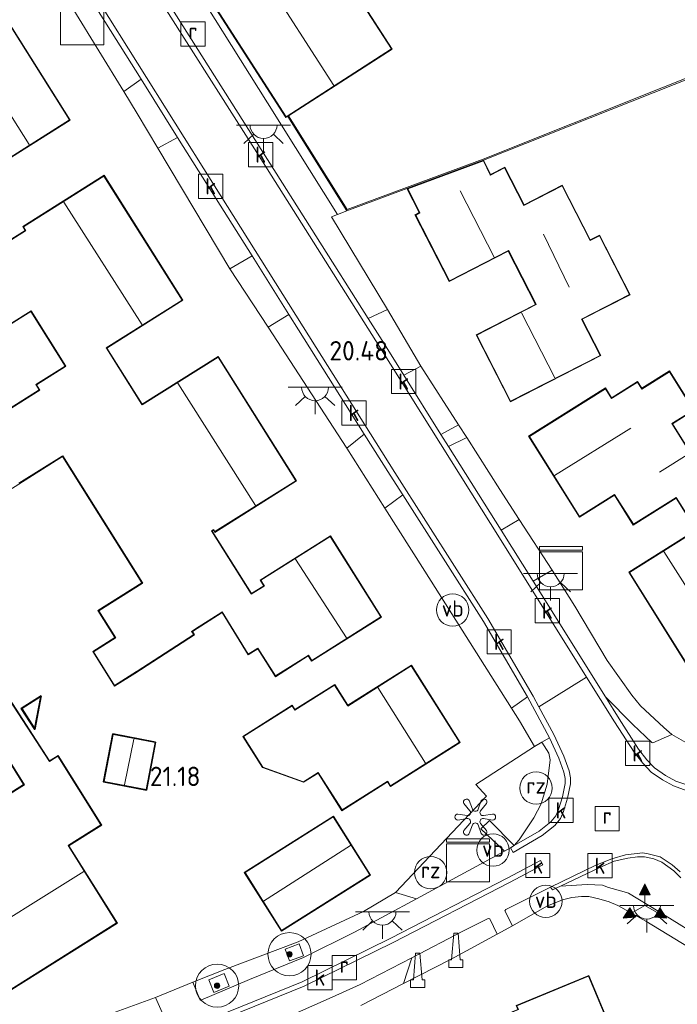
# Model space of a CAD drawing. Extents: x 196936 to 200438, y 361224 to 364196.
# Tile 100 of 256: x 197778 to 197839, y 363346 to 363437. Entities that reach past the tile are written whole.
import ezdxf
from ezdxf.enums import TextEntityAlignment as Align

# ---------------------------------------------------------------- set-up
doc = ezdxf.new("R2010")
doc.units = 0
for name, color, linetype, lineweight in [('B-ME-BV-GELEIDECONSTRUCTIE-S', 210, 'Continuous', 25), ('B-ME-GR-BOOM-S', 90, 'Continuous', 25), ('B-ME-GR-GRAS-GV', 60, 'Continuous', 13), ('B-ME-GR-HAAG-G', 90, 'GR-HAAG1', 13), ('B-ME-GR-PERK-GV', 90, 'Continuous', 13), ('B-ME-IE-KUNSTOBJECT-S', 7, 'Continuous', 25), ('B-ME-IE-MEUBILAIR_WEGMEUBILAIR-S', 7, 'Continuous', 25), ('B-ME-IE-TERREINAFSCHEIDING_DOORGANG-G', 210, 'Continuous', 18), ('B-ME-IE-TERREINAFSCHEIDING_KUNSTMATIG_HEKWERK-G', 20, 'IE-TERREINAFSCHEIDING-KUNSTMATIG', 18), ('B-ME-IE-TERREINAFSCHEIDING_KUNSTMATIG_MUUR-GV', 90, 'Continuous', 18), ('B-ME-KG-KADASTRAAL_DAKRAND-G', 170, 'Continuous', 18), ('B-ME-KG-KADASTRAAL_NOK-G', 10, 'Continuous', 18), ('B-ME-OG-BEBOUWING_BEDRIJVEN-GV', 7, 'Continuous', 18), ('B-ME-OG-BEBOUWING_SCHUUR-GV', 7, 'Continuous', 35), ('B-ME-OG-BEBOUWING_WONINGBOUW-GV', 7, 'Continuous', 18), ('B-ME-OG-HOOGTEPUNT-S', 7, 'Continuous', 25), ('B-ME-OG-TERREIN_GROEN_TUIN-GV', 7, 'Continuous', 18), ('B-ME-RI-GWA_KOLK-S', 30, 'Continuous', 25), ('B-ME-RI-GWA_RIOOLPUT-S', 30, 'Continuous', 25), ('B-ME-VH-GOOT-GV', 170, 'Continuous', 18), ('B-ME-VH-VERHARDING_ASFALT-GV', 252, 'Continuous', 18), ('B-ME-VH-VERHARDING_STRAATBAKSTEEN-GV', 252, 'Continuous', 18), ('B-ME-VH-VERHARDING_TEGEL-GV', 252, 'Continuous', 18), ('B-ME-VW-BEWEGWIJZERING_DRAAGCONSTRUCTIE-S', 7, 'Continuous', 25), ('B-ME-VW-VERKEERSTEKEN_DRAAGCONSTRUCTIE-S', 7, 'Continuous', 25)]:
    doc.layers.add(name, color=color, linetype=linetype, lineweight=lineweight)
doc.styles.add('NLCS-ISO', font='NLCS-ISO.ttf')
doc.styles.add('NLCS-ISO-ANNOTATIVE-T18', font='NLCS-ISO.ttf', dxfattribs={"height": 1.8})
doc.linetypes.add('GR-HAAG1', pattern='A,6,[176,NLCS.SHX,S=0.125,R=0,X=0,Y=0],-2', length=8)
doc.linetypes.add('IE-TERREINAFSCHEIDING-KUNSTMATIG', pattern='A,4,[82,NLCS.SHX,S=0.75,R=90,X=0,Y=0],4,-2', length=10)

# ---------------------------------------------------------------- blocks, each defined once
blk = doc.blocks.new('SAL-HOOGTELABEL-SO')
at = {"color": 0, "linetype": 'ByBlock', "lineweight": -2, "style": 'NLCS-ISO-ANNOTATIVE-T18'}
blk.add_attdef('HOOGTE', text='', height=1.8, dxfattribs=at).set_placement((2.788, 0), align=Align.RIGHT)
blk = doc.blocks.new('SIE-WEG_GELEIDECONSTRUCTIE-SO')
at = {"color": 0, "linetype": 'ByBlock', "lineweight": 18}
blk.add_lwpolyline([(0.402, -0.867), (0.202, 1.587), (-0.202, 1.587), (-0.402, -0.867), (-0.65, -0.867), (-0.65, -1.587), (0.65, -1.587), (0.65, -0.867)], close=True, dxfattribs=at)
blk = doc.blocks.new('SGR-BOOM_01-SO')
at = {"linetype": 'ByBlock', "lineweight": 18}
h = blk.add_hatch(color=0, dxfattribs=at)
h.dxf.hatch_style = 1
edge = h.paths.add_edge_path()
edge.add_arc((0, 0), 0.25, 0, 360)
at = {"color": 0, "linetype": 'ByBlock', "lineweight": 18}
for radius in [2, 0.25]:
    blk.add_circle((0, 0), radius, dxfattribs=at)
blk = doc.blocks.new('SKL-DATA_KAST-SO')
at = {"color": 0, "linetype": 'ByBlock', "lineweight": 18}
for points in [[(-2, 2), (2, 2), (2, 1.68), (-2, 1.68)], [(-2, 1.52), (2, 1.52), (2, -2), (-2, -2)]]:
    blk.add_lwpolyline(points, close=True, dxfattribs=at)
blk = doc.blocks.new('SIE-KUNSTOBJECT-SO')
at = {"color": 0, "linetype": 'ByBlock', "lineweight": 18, "flags": 128}
blk.add_lwpolyline([(0.266, -0.73, 0.700208), (-0.266, -0.73), (-0.557, -1.53, -1), (-1.047, -1.247), (-0.499, -0.595, 0.700208), (-0.765, -0.135), (-1.604, -0.283, -1), (-1.604, 0.283), (-0.765, 0.135, 0.700208), (-0.499, 0.595), (-1.047, 1.247, -1), (-0.557, 1.53), (-0.266, 0.73, 0.700208), (0.266, 0.73), (0.557, 1.53, -1), (1.047, 1.247), (0.499, 0.595, 0.700208), (0.765, 0.135), (1.604, 0.283, -1), (1.604, -0.283), (0.765, -0.135, 0.700208), (0.499, -0.595), (1.047, -1.247, -1), (0.557, -1.53)], format="xyb", close=True, dxfattribs=at)
blk = doc.blocks.new('SIE-WEG_PAAL_RECLAMEZUIL-SO')
at = {"color": 0, "linetype": 'ByBlock', "lineweight": 18}
blk.add_circle((0, 0), 1.5, dxfattribs=at)
at = {"color": 0, "linetype": 'ByBlock', "lineweight": 18, "style": 'NLCS-ISO'}
blk.add_text('rz', height=1.5, dxfattribs=at).set_placement((0, 0.234), align=Align.MIDDLE_CENTER)
blk = doc.blocks.new('SIE-WEG_VERKEERSBORD_WEGWIJZER-SO')
at = {"linetype": 'ByBlock', "lineweight": 18}
h = blk.add_hatch(color=0, dxfattribs=at)
h.dxf.hatch_style = 1
h.paths.add_polyline_path([(0.5, 1), (0, 2), (-0.5, 1)])
h = blk.add_hatch(color=0, dxfattribs=at)
h.dxf.hatch_style = 1
h.paths.add_polyline_path([(-1.384, -0.222), (-2, -1.155), (-0.884, -1.088)])
h = blk.add_hatch(color=0, dxfattribs=at)
h.dxf.hatch_style = 1
h.paths.add_polyline_path([(1.384, -0.222), (2, -1.155), (0.884, -1.088)])
at = {"color": 0, "linetype": 'ByBlock', "lineweight": 18}
for points in [[(0.5, 1), (0, 2), (-0.5, 1)], [(-1.384, -0.222), (-2, -1.155), (-0.884, -1.088)], [(1.384, -0.222), (2, -1.155), (0.884, -1.088)]]:
    blk.add_lwpolyline(points, close=True, dxfattribs=at)
for points in [[(0, 1), (0, 0)], [(-1.134, -0.655), (0, 0)], [(1.134, -0.655), (0, 0)]]:
    blk.add_lwpolyline(points, dxfattribs=at)
blk = doc.blocks.new('SRI-PUT_INSPECTIEPUT_RIOOLPUT-SO')
at = {"color": 0, "linetype": 'ByBlock', "lineweight": 18}
blk.add_lwpolyline([(-1.125, -1.125), (1.125, -1.125), (1.125, 1.125), (-1.125, 1.125)], close=True, dxfattribs=at)
at = {"color": 0, "linetype": 'ByBlock', "lineweight": 18, "style": 'NLCS-ISO'}
blk.add_text('r', height=1.5, dxfattribs=at).set_placement((0, 0.283), align=Align.MIDDLE_CENTER)
blk = doc.blocks.new('SRI-KOLK-SO')
at = {"color": 0, "linetype": 'ByBlock', "lineweight": 18}
blk.add_lwpolyline([(-1.125, -1.125), (1.125, -1.125), (1.125, 1.125), (-1.125, 1.125)], close=True, dxfattribs=at)
at = {"color": 0, "linetype": 'ByBlock', "lineweight": 18, "style": 'NLCS-ISO'}
blk.add_text('k', height=1.5, dxfattribs=at).set_placement((0, 0), align=Align.MIDDLE_CENTER)
blk = doc.blocks.new('SKL-ET_OV_LICHTPUNT-SO')
at = {"color": 0, "linetype": 'ByBlock', "lineweight": 18}
for points in [[(-1.25, 0), (-2.5, 0)], [(1.25, 0), (2.5, 0)], [(-0.915, -0.851), (-1.831, -1.703)], [(0.915, -0.851), (1.831, -1.703)], [(0, -1.25), (0, -2.5)]]:
    blk.add_lwpolyline(points, dxfattribs=at)
blk.add_lwpolyline([(0, 0), (1.25, 0, -1), (-1.25, 0)], format="xyb", close=True, dxfattribs=at)
blk = doc.blocks.new('SIE-WEG_PAAL_VERKEERSBORD-SO')
at = {"color": 0, "linetype": 'ByBlock', "lineweight": 18}
blk.add_circle((0, 0), 1.5, dxfattribs=at)
at = {"color": 0, "linetype": 'ByBlock', "lineweight": 18, "style": 'NLCS-ISO'}
blk.add_text('vb', height=1.5, dxfattribs=at).set_placement((0, 0.132), align=Align.MIDDLE_CENTER)

msp = doc.modelspace()

# ---------------------------------------------------------------- linework, layer by layer
at = {"layer": 'B-ME-GR-GRAS-GV'}
for points in [[(197804.325, 363350.272, 20.98), (197803.025, 363349.804, 21.016), (197802.632, 363350.895, 21.091), (197803.932, 363351.363, 21.065)], [(197797.455, 363347.454, 21.082), (197796.038, 363346.876, 21.105), (197795.559, 363348.049, 21.171), (197796.976, 363348.627, 21.153)]]:
    msp.add_polyline3d(points, close=True, dxfattribs=at)
at = {"layer": 'B-ME-GR-HAAG-G'}
for points in [[(197812.859, 363356.139, 20.834), (197821.283, 363365.056, 21.036), (197820.286, 363366.129, 20.952)], [(197814.786, 363355.556, 20.807), (197812.859, 363356.139, 20.834), (197809.882, 363354.378, 20.838), (197803.822, 363351.566, 21.056), (197797.047, 363349.015, 21.181), (197794.085, 363347.817, 21.135)], [(197836.041, 363353.483, 20.747), (197833.435, 363354.931, 20.774), (197832.638, 363355.258, 20.778), (197831.688, 363355.53, 20.805), (197830.772, 363355.747, 20.81), (197830.087, 363355.772, 20.81), (197829.185, 363355.663, 20.805), (197828.307, 363355.457, 20.805), (197826.878, 363354.874, 20.805), (197823.681, 363353.052, 20.828)], [(197822.255, 363352.285, 20.841), (197818.019, 363349.972, 20.868), (197813.609, 363347.717, 20.842)]]:
    msp.add_polyline3d(points, dxfattribs=at)
at = {"layer": 'B-ME-GR-PERK-GV'}
msp.add_polyline3d([(197825.669, 363363.05, 20.777), (197824.293, 363361.009, 20.794), (197823.852, 363360.473, 20.813), (197821.545, 363362.787, 20.952), (197820.747, 363362.034, 20.958), (197822.935, 363359.955, 20.792), (197821.822, 363359.334, 20.773), (197814.786, 363355.556, 20.807), (197812.859, 363356.139, 20.834), (197821.283, 363365.056, 21.036), (197820.286, 363366.129, 20.952), (197825.727, 363369.664, 20.752), (197826.393, 363370.059, 20.735), (197827.063, 363369.039, 20.742), (197827.189, 363368.406, 20.749), (197826.906, 363366.159, 20.77), (197826.334, 363364.336, 20.787)], close=True, dxfattribs=at)
at = {"layer": 'B-ME-IE-TERREINAFSCHEIDING_DOORGANG-G'}
msp.add_polyline3d([(197823.681, 363353.052, 20.828), (197822.255, 363352.285, 20.841)], dxfattribs=at)
at = {"layer": 'B-ME-IE-TERREINAFSCHEIDING_KUNSTMATIG_HEKWERK-G'}
msp.add_polyline3d([(197808.347, 363419.264, 20.659), (197807.48, 363418.927, 20.604), (197806.912, 363418.706, 20.568), (197812.106, 363410.137, 20.67)], dxfattribs=at)
at = {"layer": 'B-ME-IE-TERREINAFSCHEIDING_KUNSTMATIG_MUUR-GV'}
msp.add_polyline3d([(197813.911, 363421.318, 20.546), (197808.347, 363419.264, 20.659), (197802.87, 363428.01, 20.666), (197802.954, 363428.064, 20.344), (197808.389, 363419.386, 20.426), (197813.876, 363421.412, 20.337), (197820.979, 363424.061, 20.23), (197845.7887, 363433.9679, 20.545), (197845.8257, 363433.8749, 20.545), (197840.596, 363431.746, 20.826), (197821.016, 363423.968, 20.782)], close=True, dxfattribs=at)
at = {"layer": 'B-ME-KG-KADASTRAAL_DAKRAND-G'}
for points in [[(197802.721, 363427.974, 23.107), (197796.014, 363438.374, 23.111), (197805.761, 363444.661, 22.741), (197812.469, 363434.261, 22.758)], [(197821.638, 363422.559, 26.659), (197822.958, 363423.236, 26.437), (197824.745, 363419.751, 26.437), (197828.281, 363421.564, 23.832), (197830.874, 363416.506, 23.841), (197831.74, 363416.95, 23.188), (197834.526, 363411.517, 23.188), (197830.086, 363409.241, 26.406), (197831.808, 363405.881, 26.406), (197823.519, 363401.631, 26.406), (197820.381, 363407.751, 26.408), (197825.895, 363410.578, 28.501), (197825.872, 363410.623, 23.851), (197823.344, 363415.555, 23.851), (197823.322, 363415.599, 28.501), (197817.84, 363412.789, 26.457), (197814.722, 363418.87, 26.462), (197815.117, 363419.073, 26.67), (197815.094, 363419.118, 22.736), (197813.981, 363421.291, 22.736), (197820.991, 363423.905, 22.727), (197821.616, 363422.604, 22.727)], [(197772.139, 363381.7, 23.232), (197770.857, 363380.897, 23.232), (197773.451, 363376.753, 23.387), (197772.011, 363375.852, 23.387), (197774.254, 363372.267, 23.615), (197774.516, 363372.43, 23.981), (197778.474, 363366.105, 23.949), (197772.98, 363362.667, 23.929), (197774.925, 363359.558, 24.331), (197771.767, 363357.582, 24.331), (197773.363, 363355.03, 24.331), (197773.39, 363354.988, 26.882), (197770.877, 363353.415, 26.919), (197775.466, 363346.081, 26.628), (197787.024, 363353.314, 26.622), (197782.536, 363360.485, 27.068), (197782.578, 363360.512, 24.036), (197785.574, 363362.387, 24.036), (197781.587, 363368.759, 24.036), (197780.796, 363368.251, 24.038), (197777.083, 363374.019, 23.983), (197777.056, 363374.061, 23.7)], [(197812.4, 363366.02, 26.395), (197812.13, 363366.448, 26.374), (197812.088, 363366.421, 23.897), (197807.9, 363363.775, 23.897), (197805.702, 363367.255, 23.899), (197804.337, 363366.393, 23.903), (197800.556, 363367.75, 23.815), (197798.772, 363370.575, 23.777), (197803.267, 363373.415, 23.777), (197803.522, 363373.011, 23.777), (197807.206, 363375.338, 23.777), (197808.403, 363373.444, 23.777), (197808.429, 363373.402, 26.634), (197814.312, 363377.118, 26.397), (197818.778, 363370.049, 26.4)], [(197779.406, 363371.369, 23.19), (197778.259, 363373.171, 23.199), (197779.961, 363374.254, 23.202)], [(197789.745, 363365.675, 23.08), (197785.877, 363366.416, 23.08), (197786.71, 363370.764, 23.08), (197790.578, 363370.022, 23.08)], [(197802.302, 363352.607, 23.743), (197798.915, 363357.975, 23.745), (197807.08, 363363.127, 23.745), (197810.467, 363357.759, 23.77)], [(197829.966, 363331.893, 23.693), (197827.735, 363337.085, 23.803), (197823.704, 363335.392, 23.74), (197820.255, 363343.619, 24.07), (197824.26, 363345.283, 24.07), (197824.105, 363345.644, 23.752), (197830.736, 363348.369, 23.773), (197834.336, 363339.778, 23.914), (197833.653, 363339.504, 23.92), (197835.033, 363336.1, 23.923)]]:
    msp.add_polyline3d(points, close=True, dxfattribs=at)
for points in [[(197775.453, 363439.114, 26.58), (197782.645, 363427.679, 26.586), (197775.271, 363423.041, 26.697)], [(197777.31, 363416.603, 24.123), (197778.577, 363417.399, 24.123), (197778.619, 363417.426, 26.434), (197778.39, 363417.79, 26.434), (197785.852, 363422.484, 26.434), (197793.08, 363410.992, 26.436), (197786.057, 363406.575, 26.656), (197786.084, 363406.533, 23.417), (197789.355, 363401.331, 23.417), (197789.382, 363401.289, 26.984), (197796.418, 363405.714, 26.537), (197803.621, 363394.262, 26.544), (197796.134, 363389.553, 26.496), (197796.014, 363389.745, 26.522), (197795.972, 363389.718, 24.081), (197795.806, 363389.614, 23.374), (197799.47, 363383.789, 23.374), (197799.497, 363383.747, 23.884), (197800.681, 363384.491, 23.884), (197800.723, 363384.518, 26.467), (197800.389, 363385.05, 26.457), (197806.816, 363389.092, 26.498), (197811.493, 363381.654, 26.647), (197805.094, 363377.63, 26.606), (197804.795, 363378.106, 26.592), (197804.753, 363378.079, 23.863), (197801.74, 363376.184, 23.863), (197800.115, 363378.768, 23.865), (197799.212, 363378.2, 23.867), (197796.809, 363382.122, 23.917), (197796.767, 363382.095, 23.364), (197794.334, 363380.55, 23.364), (197793.969, 363380.318, 23.429), (197794.163, 363380.012, 23.429), (197788.917, 363376.622, 23.505), (197788.875, 363376.596, 23.077), (197786.837, 363375.314, 22.752), (197784.88, 363378.425, 22.754), (197786.894, 363379.691, 23.104), (197786.936, 363379.718, 23.504), (197785.36, 363382.224, 23.504), (197789.399, 363384.764, 23.504), (197789.441, 363384.791, 23.882), (197782.028, 363396.577, 24.014), (197781.986, 363396.55, 23.531), (197777.973, 363394.027, 23.531)], [(197774.614, 363399.323, 23.504), (197779.913, 363402.656, 23.506), (197779.598, 363403.157, 23.506), (197782.285, 363404.846, 23.506), (197782.327, 363404.873, 24.037), (197779.1, 363410.005, 24.021), (197777.032, 363408.705, 24.062)], [(197840.71, 363389.779, 23.391), (197838.863, 363392.723, 23.391), (197834.892, 363390.232, 23.398), (197833.152, 363393.005, 26.551), (197829.905, 363390.968, 26.551), (197825.255, 363398.379, 26.551), (197832.29, 363402.792, 26.551), (197832.859, 363401.884, 27.403), (197832.945, 363401.938, 23.506), (197835.259, 363403.39, 23.506), (197835.655, 363402.758, 23.509), (197838.221, 363404.368, 22.955), (197840.451, 363400.813, 22.957), (197838.448, 363399.556, 23.318), (197841.594, 363394.541, 23.636)], [(197842.12, 363373.678, 26.45), (197834.528, 363385.781, 26.458), (197840.764, 363389.693, 26.392)]]:
    msp.add_polyline3d(points, dxfattribs=at)
at = {"layer": 'B-ME-KG-KADASTRAAL_NOK-G'}
for points in [[(197807.143, 363430.886, 27.066), (197800.493, 363441.204, 27.074)], [(197778.916, 363425.393, 30.188), (197771.758, 363436.731, 29.983)], [(197818.854, 363421.129, 29.272), (197821.979, 363414.967, 29.277)], [(197782.126, 363420.081, 30.087), (197789.375, 363408.721, 30.087)], [(197826.546, 363417.103, 26.095), (197828.943, 363412.204, 26.116)], [(197824.522, 363409.818, 29.334), (197827.606, 363403.783, 29.291)], [(197792.688, 363403.31, 30.119), (197799.876, 363391.965, 30.117)], [(197827.591, 363394.749, 30.699), (197834.647, 363399.13, 30.699)], [(197840.11, 363396.813, 26.126), (197837.295, 363395.056, 26.126)], [(197845.318, 363375.743, 29.363), (197837.695, 363387.709, 29.366)], [(197803.6, 363387.009, 29.613), (197808.325, 363379.721, 29.613)], [(197815.626, 363368.116, 28.713), (197811.222, 363375.107, 28.718)], [(197788.627, 363370.345, 23.904), (197787.738, 363366.11, 23.908)], [(197800.64, 363355.335, 26.692), (197808.696, 363360.472, 26.697)], [(197772.507, 363350.904, 29.561), (197783.981, 363358.083, 29.57)]]:
    msp.add_polyline3d(points, dxfattribs=at)
at = {"layer": 'B-ME-OG-BEBOUWING_BEDRIJVEN-GV'}
msp.add_polyline3d([(197810.536, 363357.743, 21.039), (197802.286, 363352.538, 21.246), (197798.846, 363357.991, 21.224), (197807.096, 363363.196, 21.039)], close=True, dxfattribs=at)
at = {"layer": 'B-ME-OG-BEBOUWING_SCHUUR-GV'}
for points in [[(197780.032, 363374.358, 21.208), (197779.431, 363371.236, 21.208), (197778.19, 363373.186, 21.208)], [(197790.637, 363370.062, 21.266), (197789.785, 363365.616, 21.266), (197785.819, 363366.376, 21.266), (197786.671, 363370.822, 21.266)]]:
    msp.add_polyline3d(points, close=True, dxfattribs=at)
at = {"layer": 'B-ME-OG-BEBOUWING_WONINGBOUW-GV'}
for points in [[(197802.87, 363428.01, 20.666), (197802.706, 363427.905, 20.688), (197795.944, 363438.389, 20.595), (197805.776, 363444.73, 20.263), (197812.538, 363434.246, 20.263), (197802.954, 363428.064, 20.344)], [(197821.016, 363423.968, 20.782), (197821.661, 363422.627, 20.782), (197822.98, 363423.303, 20.782), (197824.767, 363419.818, 20.782), (197828.303, 363421.631, 20.879), (197830.896, 363416.573, 20.869), (197831.762, 363417.017, 20.869), (197834.593, 363411.495, 20.865), (197830.153, 363409.219, 20.782), (197831.875, 363405.859, 20.782), (197823.497, 363401.564, 20.782), (197820.314, 363407.773, 20.782), (197825.828, 363410.6, 20.782), (197823.3, 363415.532, 20.782), (197817.818, 363412.722, 20.643), (197814.655, 363418.892, 20.532), (197815.05, 363419.095, 20.532), (197813.911, 363421.318, 20.546)], [(197777.101, 363374.077, 21.208), (197780.811, 363368.32, 21.208), (197781.603, 363368.828, 21.208), (197785.643, 363362.371, 21.259), (197782.605, 363360.469, 21.259), (197787.093, 363353.298, 21.331), (197775.45, 363346.012, 21.47), (197770.808, 363353.431, 21.589), (197773.321, 363355.004, 21.53), (197771.698, 363357.598, 21.59), (197774.856, 363359.574, 21.605), (197772.911, 363362.683, 21.584), (197778.405, 363366.121, 21.461), (197774.5, 363372.361, 21.44), (197774.238, 363372.198, 21.44), (197771.942, 363375.868, 21.331), (197773.382, 363376.769, 21.331), (197770.788, 363380.913, 21.234), (197772.154, 363381.768, 21.09), (197774.822, 363377.614, 21.09)], [(197814.328, 363377.187, 20.926), (197818.847, 363370.033, 20.926), (197812.384, 363365.951, 21.016), (197812.114, 363366.379, 21.016), (197807.884, 363363.706, 21.039), (197805.686, 363367.186, 21.143), (197804.343, 363366.337, 21.143), (197800.523, 363367.709, 21.092), (197798.703, 363370.591, 21.101), (197803.283, 363373.484, 21.046), (197803.538, 363373.08, 21.046), (197807.222, 363375.407, 21.032), (197808.445, 363373.471, 21.021)], [(197833.718, 363339.476, 21.12), (197835.093, 363336.085, 21.12), (197829.946, 363331.812, 21.12), (197827.709, 363337.02, 21.12), (197823.677, 363335.327, 21.12), (197820.19, 363343.646, 21.12), (197824.194, 363345.31, 21.12), (197824.039, 363345.671, 21.12), (197830.763, 363348.434, 21.12), (197834.402, 363339.75, 21.12)]]:
    msp.add_polyline3d(points, close=True, dxfattribs=at)
for points in [[(197775.469, 363439.183, 20.889), (197782.714, 363427.663, 20.889), (197775.255, 363422.972, 20.889)], [(197777.326, 363416.672, 20.889), (197778.55, 363417.442, 20.889), (197778.321, 363417.806, 20.889), (197785.868, 363422.553, 20.889), (197793.149, 363410.976, 20.889), (197786.126, 363406.56, 20.889), (197789.398, 363401.358, 20.889), (197796.434, 363405.783, 20.889), (197803.69, 363394.246, 20.889), (197796.118, 363389.484, 20.889), (197795.998, 363389.676, 20.889), (197795.875, 363389.598, 20.889), (197799.513, 363383.816, 20.889), (197800.654, 363384.534, 20.889), (197800.32, 363385.065, 20.889), (197806.832, 363389.161, 20.889), (197811.562, 363381.639, 20.965), (197805.078, 363377.561, 20.97), (197804.779, 363378.037, 20.97), (197801.724, 363376.115, 21.023), (197800.099, 363378.699, 21.023), (197799.196, 363378.131, 21.074), (197796.794, 363382.053, 21.03), (197794.038, 363380.303, 21.088), (197794.232, 363379.997, 21.118), (197788.697, 363376.425, 21.132), (197786.821, 363375.245, 21.147), (197784.811, 363378.441, 21.147), (197786.867, 363379.734, 21.147), (197785.291, 363382.24, 21.011), (197789.372, 363384.807, 20.951), (197782.012, 363396.508, 20.967), (197772.026, 363390.227, 21.027)], [(197774.545, 363399.339, 20.949), (197779.844, 363402.672, 20.995), (197779.529, 363403.173, 20.995), (197782.258, 363404.889, 21.027), (197779.084, 363409.936, 21), (197777.016, 363408.636, 20.97)], [(197840.668, 363389.752, 20.757), (197838.847, 363392.654, 20.971), (197834.876, 363390.163, 20.852), (197833.136, 363392.936, 20.814), (197829.889, 363390.899, 20.82), (197825.186, 363398.395, 20.757), (197832.306, 363402.861, 20.757), (197832.875, 363401.953, 20.757), (197832.918, 363401.98, 20.757), (197835.275, 363403.459, 20.757), (197835.671, 363402.827, 20.757), (197838.237, 363404.437, 20.757), (197840.52, 363400.797, 20.757), (197838.517, 363399.54, 20.757), (197841.61, 363394.61, 20.757)], [(197842.104, 363373.609, 20.757), (197834.459, 363385.797, 20.807), (197840.695, 363389.709, 20.848)]]:
    msp.add_polyline3d(points, dxfattribs=at)
at = {"layer": 'B-ME-OG-TERREIN_GROEN_TUIN-GV'}
for points in [[(197845.7887, 363433.9679, 20.545), (197820.979, 363424.061, 20.23), (197813.876, 363421.412, 20.337), (197808.389, 363419.386, 20.426), (197802.954, 363428.064, 20.344), (197812.538, 363434.246, 20.263), (197805.776, 363444.73, 20.263)], [(197839.959, 363369.89, 20.683), (197838.442, 363370.765, 20.688), (197837.697, 363371.425, 20.703), (197835.559, 363373.413, 20.666), (197834.747, 363374.408, 20.656), (197832.453, 363377.621, 20.693), (197829.45, 363382.665, 20.636), (197827.372, 363385.99, 20.661), (197824.316, 363390.682, 20.63), (197822.531, 363393.47, 20.703), (197819.446, 363398.279, 20.575), (197818.695, 363399.45, 20.617), (197815.213, 363404.877, 20.571), (197812.106, 363410.137, 20.67), (197806.912, 363418.706, 20.568), (197807.48, 363418.927, 20.604), (197800.994, 363429.276, 20.584), (197792.816, 363442.315, 20.53)], [(197780.745, 363441.631, 20.584), (197787.677, 363430.307, 20.592), (197788.924, 363428.271, 20.622), (197790.838, 363425.067, 20.598), (197797.508, 363413.9, 20.592), (197801.074, 363408.48, 20.655), (197808.343, 363397.29, 20.595), (197811.859, 363391.74, 20.667), (197815.558, 363385.9, 20.749), (197823.594, 363373.201, 20.708), (197824.335, 363372.031, 20.759), (197825.727, 363369.664, 20.752), (197820.286, 363366.129, 20.952), (197821.283, 363365.056, 21.036), (197812.859, 363356.139, 20.834), (197809.882, 363354.378, 20.838), (197803.822, 363351.566, 21.056), (197797.047, 363349.015, 21.181), (197794.085, 363347.817, 21.135), (197790.618, 363346.422, 21.207), (197785.174, 363344.43, 21.336), (197779.767, 363342.414, 21.376), (197772.893, 363339.614, 21.473)], [(197775.255, 363422.972, 20.889), (197782.714, 363427.663, 20.889), (197775.469, 363439.183, 20.889)], [(197795.944, 363438.389, 20.595), (197802.706, 363427.905, 20.688), (197802.87, 363428.01, 20.666), (197808.347, 363419.264, 20.659), (197813.911, 363421.318, 20.546), (197815.05, 363419.095, 20.532), (197814.655, 363418.892, 20.532), (197817.818, 363412.722, 20.643), (197823.3, 363415.532, 20.782), (197825.828, 363410.6, 20.782), (197820.314, 363407.773, 20.782), (197823.497, 363401.564, 20.782), (197831.875, 363405.859, 20.782), (197830.153, 363409.219, 20.782), (197834.593, 363411.495, 20.865), (197831.762, 363417.017, 20.869), (197830.896, 363416.573, 20.869), (197828.303, 363421.631, 20.879), (197824.767, 363419.818, 20.782), (197822.98, 363423.303, 20.782), (197821.661, 363422.627, 20.782), (197821.016, 363423.968, 20.782), (197840.596, 363431.746, 20.826)], [(197772.026, 363390.227, 21.027), (197782.012, 363396.508, 20.967), (197789.372, 363384.807, 20.951), (197785.291, 363382.24, 21.011), (197786.867, 363379.734, 21.147), (197784.811, 363378.441, 21.147), (197786.821, 363375.245, 21.147), (197788.697, 363376.425, 21.132), (197794.232, 363379.997, 21.118), (197794.038, 363380.303, 21.088), (197796.794, 363382.053, 21.03), (197799.196, 363378.131, 21.074), (197800.099, 363378.699, 21.023), (197801.724, 363376.115, 21.023), (197804.779, 363378.037, 20.97), (197805.078, 363377.561, 20.97), (197811.562, 363381.639, 20.965), (197806.832, 363389.161, 20.889), (197800.32, 363385.065, 20.889), (197800.654, 363384.534, 20.889), (197799.513, 363383.816, 20.889), (197795.875, 363389.598, 20.889), (197795.998, 363389.676, 20.889), (197796.118, 363389.484, 20.889), (197803.69, 363394.246, 20.889), (197796.434, 363405.783, 20.889), (197789.398, 363401.358, 20.889), (197786.126, 363406.56, 20.889), (197793.149, 363410.976, 20.889), (197785.868, 363422.553, 20.889), (197778.321, 363417.806, 20.889), (197778.55, 363417.442, 20.889), (197777.326, 363416.672, 20.889)], [(197777.016, 363408.636, 20.97), (197779.084, 363409.936, 21), (197782.258, 363404.889, 21.027), (197779.529, 363403.173, 20.995), (197779.844, 363402.672, 20.995), (197774.545, 363399.339, 20.949)], [(197841.61, 363394.61, 20.757), (197838.517, 363399.54, 20.757), (197840.52, 363400.797, 20.757), (197838.237, 363404.437, 20.757), (197835.671, 363402.827, 20.757), (197835.275, 363403.459, 20.757), (197832.918, 363401.98, 20.757), (197832.875, 363401.953, 20.757), (197832.306, 363402.861, 20.757), (197825.186, 363398.395, 20.757), (197829.889, 363390.899, 20.82), (197833.136, 363392.936, 20.814), (197834.876, 363390.163, 20.852), (197838.847, 363392.654, 20.971), (197840.668, 363389.752, 20.757)], [(197840.695, 363389.709, 20.848), (197834.459, 363385.797, 20.807), (197842.104, 363373.609, 20.757)], [(197809.649, 363345.677, 20.949), (197813.609, 363347.717, 20.842), (197818.019, 363349.972, 20.868), (197822.255, 363352.285, 20.841), (197823.681, 363353.052, 20.828), (197826.878, 363354.874, 20.805), (197828.307, 363355.457, 20.805), (197829.185, 363355.663, 20.805), (197830.087, 363355.772, 20.81), (197830.772, 363355.747, 20.81), (197831.688, 363355.53, 20.805), (197832.638, 363355.258, 20.778), (197833.435, 363354.931, 20.774), (197836.041, 363353.483, 20.747), (197841.405, 363350.208, 20.72), (197846.545, 363347.257, 20.581), (197847.124, 363346.891, 20.593), (197848.426, 363346.066, 20.586), (197850.924, 363344.612, 20.584)]]:
    msp.add_polyline3d(points, dxfattribs=at)
for points in [[(197785.643, 363362.371, 21.259), (197781.603, 363368.828, 21.208), (197780.811, 363368.32, 21.208), (197777.101, 363374.077, 21.208), (197774.822, 363377.614, 21.09), (197772.154, 363381.768, 21.09), (197770.788, 363380.913, 21.234), (197773.382, 363376.769, 21.331), (197771.942, 363375.868, 21.331), (197774.238, 363372.198, 21.44), (197774.5, 363372.361, 21.44), (197778.405, 363366.121, 21.461), (197772.911, 363362.683, 21.584), (197774.856, 363359.574, 21.605), (197771.698, 363357.598, 21.59), (197773.321, 363355.004, 21.53), (197770.808, 363353.431, 21.589), (197775.45, 363346.012, 21.47), (197787.093, 363353.298, 21.331), (197782.605, 363360.469, 21.259)], [(197814.328, 363377.187, 20.926), (197808.445, 363373.471, 21.021), (197807.222, 363375.407, 21.032), (197803.538, 363373.08, 21.046), (197803.283, 363373.484, 21.046), (197798.703, 363370.591, 21.101), (197800.523, 363367.709, 21.092), (197804.343, 363366.337, 21.143), (197805.686, 363367.186, 21.143), (197807.884, 363363.706, 21.039), (197812.114, 363366.379, 21.016), (197812.384, 363365.951, 21.016), (197818.847, 363370.033, 20.926)], [(197778.19, 363373.186, 21.208), (197779.431, 363371.236, 21.208), (197780.032, 363374.358, 21.208)], [(197786.671, 363370.822, 21.266), (197785.819, 363366.376, 21.266), (197789.785, 363365.616, 21.266), (197790.637, 363370.062, 21.266)], [(197798.846, 363357.991, 21.224), (197802.286, 363352.538, 21.246), (197810.536, 363357.743, 21.039), (197807.096, 363363.196, 21.039)], [(197820.19, 363343.646, 21.12), (197823.677, 363335.327, 21.12), (197827.709, 363337.02, 21.12), (197829.946, 363331.812, 21.12), (197835.093, 363336.085, 21.12), (197833.718, 363339.476, 21.12), (197834.402, 363339.75, 21.12), (197830.763, 363348.434, 21.12), (197824.039, 363345.671, 21.12), (197824.194, 363345.31, 21.12)]]:
    msp.add_polyline3d(points, close=True, dxfattribs=at)
at = {"layer": 'B-ME-VH-GOOT-GV'}
for points in [[(197789.991, 363441.41, 20.367), (197800.634, 363424.595, 20.475), (197810.316, 363409.29, 20.539), (197811.82, 363406.913, 20.538), (197813.617, 363404.051, 20.537), (197817.063, 363398.562, 20.568), (197817.771, 363397.435, 20.533), (197822.64, 363389.68, 20.594), (197825.592, 363384.959, 20.616), (197832.294, 363374.265, 20.588), (197833.562, 363372.208, 20.606), (197835.375, 363369.412, 20.602), (197836.143, 363368.423, 20.545), (197836.851, 363367.664, 20.538), (197837.858, 363366.979, 20.538), (197838.819, 363366.456, 20.532), (197840.016, 363366.037, 20.532)], [(197884.425, 363389.367, 20.308), (197874.065, 363382.876, 20.371), (197862.954, 363375.826, 20.422), (197853.53, 363369.939, 20.451), (197851.376, 363368.593, 20.458), (197848.486, 363366.71, 20.502), (197847.568, 363366.245, 20.508), (197846.459, 363365.757, 20.512), (197845.297, 363365.435, 20.512), (197843.94, 363365.165, 20.512), (197842.536, 363365.082, 20.505), (197841.116, 363365.238, 20.522), (197839.871, 363365.558, 20.532), (197838.616, 363365.997, 20.532), (197837.597, 363366.552, 20.538), (197836.524, 363367.282, 20.538), (197835.762, 363368.098, 20.545), (197834.967, 363369.122, 20.602), (197833.14, 363371.939, 20.606), (197830.555, 363376.076, 20.599), (197822.643, 363388.734, 20.579), (197811.397, 363406.646, 20.538), (197800.211, 363424.328, 20.475), (197789.526, 363441.211, 20.438)], [(197785.462, 363438.498, 20.473), (197795.918, 363421.821, 20.385), (197804.295, 363408.507, 20.518), (197812.79, 363395.04, 20.573), (197821.42, 363381.502, 20.646), (197825.601, 363374.326, 20.673), (197826.139, 363373.339, 20.684), (197827.533, 363370.778, 20.711), (197828.444, 363368.75, 20.746), (197828.943, 363367.397, 20.76), (197829.074, 363366.739, 20.756), (197829.06, 363366.182, 20.766), (197828.797, 363364.863, 20.773), (197828.426, 363363.636, 20.763), (197828.131, 363362.981, 20.777), (197827.596, 363362.329, 20.777), (197826.451, 363361.397, 20.763), (197823.742, 363359.832, 20.801), (197823.492, 363360.265, 20.801), (197823.852, 363360.473, 20.813), (197826.166, 363361.81, 20.763), (197827.241, 363362.685, 20.777), (197827.702, 363363.247, 20.777), (197827.957, 363363.812, 20.763), (197828.311, 363364.984, 20.773), (197828.561, 363366.238, 20.766), (197828.573, 363366.696, 20.756), (197828.46, 363367.261, 20.76), (197827.981, 363368.561, 20.746), (197827.125, 363370.467, 20.713), (197825.072, 363374.241, 20.631), (197820.993, 363381.242, 20.646), (197813.52, 363392.965, 20.561), (197812.368, 363394.772, 20.573), (197809.964, 363398.583, 20.509), (197803.872, 363408.24, 20.518), (197802.981, 363409.656, 20.493), (197799.567, 363415.082, 20.419), (197795.495, 363421.555, 20.466), (197792.673, 363426.055, 20.467), (197789.295, 363431.444, 20.417), (197785.039, 363438.232, 20.473)], [(197839.292, 363357.488, 20.704), (197838.648, 363358.124, 20.737), (197837.531, 363358.949, 20.742), (197836.794, 363359.239, 20.775), (197835.91, 363359.443, 20.797), (197835.258, 363359.446, 20.821), (197834.36, 363359.325, 20.821), (197833.106, 363359.035, 20.821), (197831.847, 363358.488, 20.821), (197828.137, 363356.729, 20.836), (197827.401, 363356.38, 20.837), (197827.205, 363356.623, 20.872), (197831.405, 363358.667, 20.769), (197832.885, 363359.264, 20.824), (197834.146, 363359.631, 20.824), (197835.763, 363359.794, 20.767), (197836.266, 363359.711, 20.797), (197837.358, 363359.445, 20.741), (197838.483, 363358.708, 20.716), (197839.218, 363358.047, 20.704)], [(197768.059, 363333.05, 21.52), (197780.437, 363338.238, 21.293), (197793.941, 363343.691, 21.132), (197804.218, 363347.862, 20.957), (197812.426, 363351.917, 20.901), (197823.198, 363357.461, 20.8), (197826.294, 363359.091, 20.752), (197826.504, 363358.693, 20.752), (197823.406, 363357.062, 20.8), (197812.629, 363351.515, 20.901), (197804.403, 363347.451, 20.957), (197794.11, 363343.274, 21.132), (197780.608, 363337.822, 21.293), (197768.228, 363332.633, 21.52)]]:
    msp.add_polyline3d(points, dxfattribs=at)
at = {"layer": 'B-ME-VH-VERHARDING_ASFALT-GV'}
for points in [[(197789.526, 363441.211, 20.438), (197800.211, 363424.328, 20.475), (197811.397, 363406.646, 20.538), (197822.643, 363388.734, 20.579), (197830.555, 363376.076, 20.599), (197826.139, 363373.339, 20.684), (197825.601, 363374.326, 20.673), (197821.42, 363381.502, 20.646), (197812.79, 363395.04, 20.573), (197804.295, 363408.507, 20.518), (197795.918, 363421.821, 20.385), (197785.462, 363438.498, 20.473)], [(197802.184, 363344.293, 21.026), (197806.976, 363346.445, 20.926), (197809.584, 363347.616, 20.894), (197814.367, 363350.082, 20.974), (197813.609, 363347.717, 20.842), (197809.649, 363345.677, 20.949)]]:
    msp.add_polyline3d(points, dxfattribs=at)
at = {"layer": 'B-ME-VH-VERHARDING_STRAATBAKSTEEN-GV'}
for points in [[(197792.673, 363426.055, 20.467), (197790.838, 363425.067, 20.598), (197788.924, 363428.271, 20.622), (197787.677, 363430.307, 20.592), (197789.295, 363431.444, 20.417)], [(197802.981, 363409.656, 20.493), (197801.074, 363408.48, 20.655), (197797.508, 363413.9, 20.592), (197799.567, 363415.082, 20.419)], [(197815.213, 363404.877, 20.571), (197813.617, 363404.051, 20.537), (197811.82, 363406.913, 20.538), (197810.316, 363409.29, 20.539), (197812.106, 363410.137, 20.67)], [(197819.446, 363398.279, 20.575), (197817.771, 363397.435, 20.533), (197817.063, 363398.562, 20.568), (197818.695, 363399.45, 20.617)], [(197813.52, 363392.965, 20.561), (197811.859, 363391.74, 20.667), (197808.343, 363397.29, 20.595), (197809.964, 363398.583, 20.509), (197812.368, 363394.772, 20.573)], [(197827.372, 363385.99, 20.661), (197825.592, 363384.959, 20.616), (197822.64, 363389.68, 20.594), (197824.316, 363390.682, 20.63)], [(197826.393, 363370.059, 20.735), (197825.727, 363369.664, 20.752), (197824.335, 363372.031, 20.759), (197823.594, 363373.201, 20.708), (197825.072, 363374.241, 20.631), (197827.125, 363370.467, 20.713)]]:
    msp.add_polyline3d(points, close=True, dxfattribs=at)
for points in [[(197791.359, 363344.74, 21.128), (197790.618, 363346.422, 21.207), (197794.085, 363347.817, 21.135), (197794.76, 363346.171, 21.11), (197794.816, 363346.147, 21.11), (197799.321, 363348.059, 20.977), (197804.333, 363350.115, 20.95), (197809.05, 363352.468, 20.879), (197814.786, 363355.556, 20.807), (197821.822, 363359.334, 20.773), (197822.935, 363359.955, 20.792), (197823.492, 363360.265, 20.801), (197823.742, 363359.832, 20.801), (197826.451, 363361.397, 20.763), (197827.596, 363362.329, 20.777), (197828.131, 363362.981, 20.777), (197828.426, 363363.636, 20.763), (197828.797, 363364.863, 20.773), (197829.06, 363366.182, 20.766), (197829.074, 363366.739, 20.756), (197828.943, 363367.397, 20.76), (197828.444, 363368.75, 20.746), (197827.533, 363370.778, 20.711), (197826.139, 363373.339, 20.684), (197830.555, 363376.076, 20.599), (197833.14, 363371.939, 20.606), (197834.967, 363369.122, 20.602), (197835.762, 363368.098, 20.545), (197836.524, 363367.282, 20.538), (197837.597, 363366.552, 20.538), (197838.616, 363365.997, 20.532), (197839.871, 363365.558, 20.532)], [(197840.016, 363366.037, 20.532), (197838.819, 363366.456, 20.532), (197837.858, 363366.979, 20.538), (197836.851, 363367.664, 20.538), (197836.143, 363368.423, 20.545), (197835.375, 363369.412, 20.602), (197833.562, 363372.208, 20.606), (197832.294, 363374.265, 20.588), (197834.822, 363371.678, 20.628), (197836.598, 363370.009, 20.628), (197836.686, 363369.988, 20.633), (197838.442, 363370.765, 20.688), (197839.959, 363369.89, 20.683)], [(197839.218, 363358.047, 20.704), (197838.483, 363358.708, 20.716), (197837.358, 363359.445, 20.741), (197836.266, 363359.711, 20.797), (197835.763, 363359.794, 20.767), (197834.146, 363359.631, 20.824), (197832.885, 363359.264, 20.824), (197831.405, 363358.667, 20.769), (197827.205, 363356.623, 20.872), (197823.083, 363354.56, 20.819), (197822.99, 363354.42, 20.818), (197823.681, 363353.052, 20.828), (197822.255, 363352.285, 20.841), (197821.588, 363353.684, 20.841), (197821.423, 363353.728, 20.843), (197819.092, 363352.561, 20.881), (197814.367, 363350.082, 20.974), (197809.584, 363347.616, 20.894), (197806.976, 363346.445, 20.926), (197802.184, 363344.293, 21.026)], [(197841.978, 363351.452, 20.617), (197837.177, 363354.393, 20.684), (197834.431, 363356.062, 20.738), (197833.829, 363356.251, 20.747), (197832.57, 363356.596, 20.733), (197832.022, 363356.818, 20.738), (197830.604, 363356.877, 20.756), (197828.137, 363356.729, 20.836), (197831.847, 363358.488, 20.821), (197833.106, 363359.035, 20.821), (197834.36, 363359.325, 20.821), (197835.258, 363359.446, 20.821), (197835.91, 363359.443, 20.797), (197836.794, 363359.239, 20.775), (197837.531, 363358.949, 20.742), (197838.648, 363358.124, 20.737), (197839.292, 363357.488, 20.704)], [(197768.228, 363332.633, 21.52), (197780.608, 363337.822, 21.293), (197794.11, 363343.274, 21.132), (197804.403, 363347.451, 20.957), (197812.629, 363351.515, 20.901), (197823.406, 363357.062, 20.8), (197826.504, 363358.693, 20.752), (197826.294, 363359.091, 20.752), (197823.198, 363357.461, 20.8), (197812.426, 363351.917, 20.901), (197804.218, 363347.862, 20.957), (197793.941, 363343.691, 21.132), (197780.437, 363338.238, 21.293), (197768.059, 363333.05, 21.52)]]:
    msp.add_polyline3d(points, dxfattribs=at)
at = {"layer": 'B-ME-VH-VERHARDING_TEGEL-GV'}
for points in [[(197789.295, 363431.444, 20.417), (197787.677, 363430.307, 20.592), (197780.745, 363441.631, 20.584), (197780.358, 363442.244, 20.485), (197781.831, 363443.306, 20.403), (197785.039, 363438.232, 20.473)], [(197812.106, 363410.137, 20.67), (197810.316, 363409.29, 20.539), (197800.634, 363424.595, 20.475), (197789.991, 363441.41, 20.367), (197791.885, 363442.544, 20.513), (197792.816, 363442.315, 20.53), (197800.994, 363429.276, 20.584), (197807.48, 363418.927, 20.604), (197806.912, 363418.706, 20.568)], [(197799.567, 363415.082, 20.419), (197797.508, 363413.9, 20.592), (197790.838, 363425.067, 20.598), (197792.673, 363426.055, 20.467), (197795.495, 363421.555, 20.466)], [(197809.964, 363398.583, 20.509), (197808.343, 363397.29, 20.595), (197801.074, 363408.48, 20.655), (197802.981, 363409.656, 20.493), (197803.872, 363408.24, 20.518)], [(197818.695, 363399.45, 20.617), (197817.063, 363398.562, 20.568), (197813.617, 363404.051, 20.537), (197815.213, 363404.877, 20.571)], [(197824.316, 363390.682, 20.63), (197822.64, 363389.68, 20.594), (197817.771, 363397.435, 20.533), (197819.446, 363398.279, 20.575), (197822.531, 363393.47, 20.703)], [(197825.072, 363374.241, 20.631), (197823.594, 363373.201, 20.708), (197815.558, 363385.9, 20.749), (197811.859, 363391.74, 20.667), (197813.52, 363392.965, 20.561), (197820.993, 363381.242, 20.646)], [(197838.442, 363370.765, 20.688), (197836.686, 363369.988, 20.633), (197836.598, 363370.009, 20.628), (197834.822, 363371.678, 20.628), (197832.294, 363374.265, 20.588), (197825.592, 363384.959, 20.616), (197827.372, 363385.99, 20.661), (197829.45, 363382.665, 20.636), (197832.453, 363377.621, 20.693), (197834.747, 363374.408, 20.656), (197835.559, 363373.413, 20.666), (197837.697, 363371.425, 20.703)], [(197826.166, 363361.81, 20.763), (197823.852, 363360.473, 20.813), (197824.293, 363361.009, 20.794), (197825.669, 363363.05, 20.777), (197826.334, 363364.336, 20.787), (197826.906, 363366.159, 20.77), (197827.189, 363368.406, 20.749), (197827.063, 363369.039, 20.742), (197826.393, 363370.059, 20.735), (197827.125, 363370.467, 20.713), (197827.981, 363368.561, 20.746), (197828.46, 363367.261, 20.76), (197828.573, 363366.696, 20.756), (197828.561, 363366.238, 20.766), (197828.311, 363364.984, 20.773), (197827.957, 363363.812, 20.763), (197827.702, 363363.247, 20.777), (197827.241, 363362.685, 20.777)], [(197823.492, 363360.265, 20.801), (197822.935, 363359.955, 20.792), (197820.747, 363362.034, 20.958), (197821.545, 363362.787, 20.952), (197823.852, 363360.473, 20.813)], [(197832.57, 363356.596, 20.733), (197833.829, 363356.251, 20.747), (197834.431, 363356.062, 20.738), (197837.177, 363354.393, 20.684), (197841.978, 363351.452, 20.617), (197842.034, 363351.224, 20.608), (197841.405, 363350.208, 20.72), (197836.041, 363353.483, 20.747), (197833.435, 363354.931, 20.774), (197832.638, 363355.258, 20.778), (197831.688, 363355.53, 20.805), (197830.772, 363355.747, 20.81), (197830.087, 363355.772, 20.81), (197829.185, 363355.663, 20.805), (197828.307, 363355.457, 20.805), (197826.878, 363354.874, 20.805), (197823.681, 363353.052, 20.828), (197822.99, 363354.42, 20.818), (197823.083, 363354.56, 20.819), (197827.205, 363356.623, 20.872), (197827.401, 363356.38, 20.837), (197828.137, 363356.729, 20.836), (197830.604, 363356.877, 20.756), (197832.022, 363356.818, 20.738)], [(197809.05, 363352.468, 20.879), (197804.333, 363350.115, 20.95), (197799.321, 363348.059, 20.977), (197794.816, 363346.147, 21.11), (197794.76, 363346.171, 21.11), (197794.085, 363347.817, 21.135), (197797.047, 363349.015, 21.181), (197803.822, 363351.566, 21.056), (197809.882, 363354.378, 20.838), (197812.859, 363356.139, 20.834), (197814.786, 363355.556, 20.807)], [(197818.019, 363349.972, 20.868), (197813.609, 363347.717, 20.842), (197814.367, 363350.082, 20.974), (197819.092, 363352.561, 20.881), (197821.423, 363353.728, 20.843), (197821.588, 363353.684, 20.841), (197822.255, 363352.285, 20.841)], [(197802.632, 363350.895, 21.091), (197803.025, 363349.804, 21.016), (197804.325, 363350.272, 20.98), (197803.932, 363351.363, 21.065)], [(197795.559, 363348.049, 21.171), (197796.038, 363346.876, 21.105), (197797.455, 363347.454, 21.082), (197796.976, 363348.627, 21.153)], [(197791.134, 363344.564, 21.11), (197784.683, 363342.028, 21.217), (197780.777, 363340.396, 21.279), (197780.517, 363340.458, 21.288), (197779.767, 363342.414, 21.376), (197785.174, 363344.43, 21.336), (197790.618, 363346.422, 21.207), (197791.359, 363344.74, 21.128)]]:
    msp.add_polyline3d(points, close=True, dxfattribs=at)

# ---------------------------------------------------------------- block references
at = {"layer": 'B-ME-BV-GELEIDECONSTRUCTIE-S'}
for p in [(197818.448, 363350.773, 20.971), (197814.907, 363348.917, 20.964)]:
    msp.add_blockref('SIE-WEG_GELEIDECONSTRUCTIE-SO', p, dxfattribs=at)
at = {"layer": 'B-ME-GR-BOOM-S'}
for p in [(197803.034, 363350.415, 21.019), (197796.333, 363347.499, 21.121)]:
    msp.add_blockref('SGR-BOOM_01-SO', p, dxfattribs=at)
at = {"layer": 'B-ME-IE-KUNSTOBJECT-S'}
msp.add_blockref('SIE-KUNSTOBJECT-SO', (197820.242, 363363.115, 21.007), dxfattribs=at)
at = {"layer": 'B-ME-IE-MEUBILAIR_WEGMEUBILAIR-S'}
for name, p in [('SKL-DATA_KAST-SO', (197783.831, 363436.645, 21.266)), ('SKL-ET_OV_LICHTPUNT-SO', (197800.631, 363427.21, 20.531)), ('SKL-ET_OV_LICHTPUNT-SO', (197805.406, 363402.932, 20.551)), ('SKL-DATA_KAST-SO', (197828.189, 363386.169, 21.647)), ('SKL-ET_OV_LICHTPUNT-SO', (197827.221, 363385.682, 20.681)), ('SIE-WEG_PAAL_RECLAMEZUIL-SO', (197825.871, 363365.806, 21.011)), ('SKL-DATA_KAST-SO', (197819.57, 363359.116, 21.582)), ('SIE-WEG_PAAL_RECLAMEZUIL-SO', (197816.107, 363357.974, 21.121)), ('SKL-ET_OV_LICHTPUNT-SO', (197836.139, 363354.922, 20.759)), ('SKL-ET_OV_LICHTPUNT-SO', (197811.644, 363354.347, 20.941))]:
    msp.add_blockref(name, p, dxfattribs=at)
at = {"layer": 'B-ME-OG-HOOGTEPUNT-S'}
for p, values in [((197809.382, 363405.405, 20.476), {'HOOGTE': '20.48'}), ((197792.004, 363365.985, 21.182), {'HOOGTE': '21.18'})]:
    msp.add_blockref('SAL-HOOGTELABEL-SO', p, dxfattribs=at).add_auto_attribs(values)
at = {"layer": 'B-ME-RI-GWA_KOLK-S'}
for p in [(197800.37, 363424.473, 20.401), (197795.73, 363421.541, 20.407), (197813.606, 363403.456, 20.548), (197808.999, 363400.551, 20.564), (197826.922, 363382.24, 20.589), (197822.456, 363379.346, 20.65), (197835.286, 363369.017, 20.589), (197828.18, 363363.743, 20.726), (197826.035, 363358.631, 20.726), (197831.8, 363358.606, 20.737), (197805.85, 363348.255, 20.96)]:
    msp.add_blockref('SRI-KOLK-SO', p, dxfattribs=at)
at = {"layer": 'B-ME-RI-GWA_RIOOLPUT-S'}
for p in [(197794.093, 363435.632, 20.41), (197832.46, 363362.969, 20.804), (197808.104, 363349.163, 20.874)]:
    msp.add_blockref('SRI-PUT_INSPECTIEPUT_RIOOLPUT-SO', p, dxfattribs=at)
at = {"layer": 'B-ME-VW-BEWEGWIJZERING_DRAAGCONSTRUCTIE-S'}
msp.add_blockref('SIE-WEG_VERKEERSBORD_WEGWIJZER-SO', (197835.953, 363354.92, 20.759), dxfattribs=at)
at = {"layer": 'B-ME-VW-VERKEERSTEKEN_DRAAGCONSTRUCTIE-S'}
for p in [(197818.146, 363382.3, 20.753), (197821.885, 363360.059, 20.885), (197826.779, 363355.316, 20.826)]:
    msp.add_blockref('SIE-WEG_PAAL_VERKEERSBORD-SO', p, dxfattribs=at)

doc.saveas('drawing.dxf')
